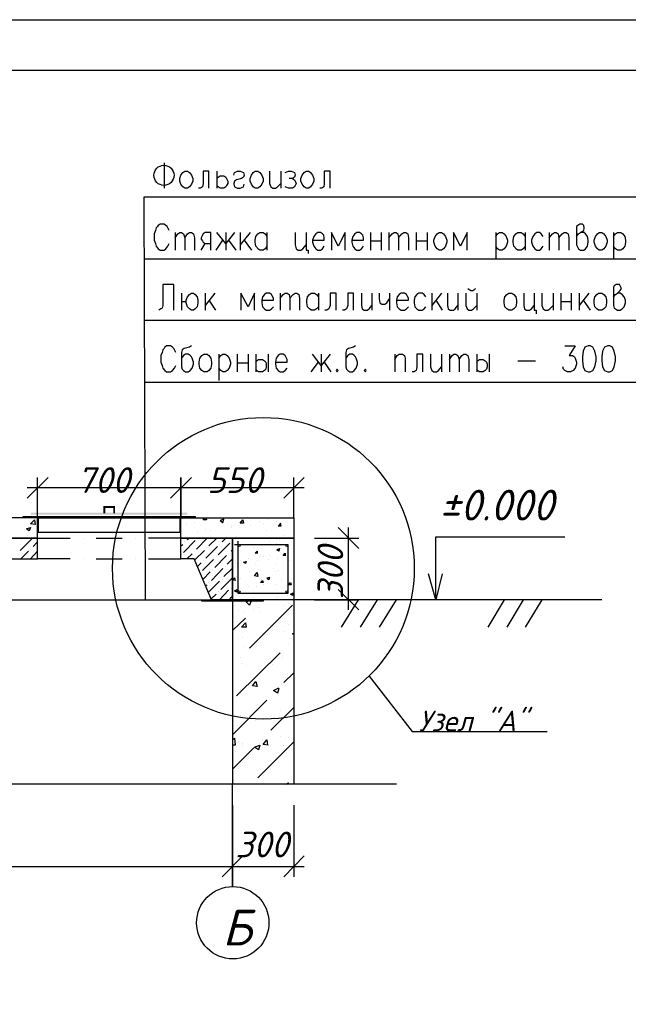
# Model space of a CAD drawing. Extents: x -119078 to 1619993, y 264752 to 340742.
# Tile 128 of 220: x 775852 to 781783, y 317316 to 326914. Entities that reach past the tile are written whole.
import ezdxf

# ---------------------------------------------------------------- set-up
doc = ezdxf.new("R2010")
doc.units = 0
doc.header["$MEASUREMENT"] = 0
for name, color, linetype in [('PDF _Геометрия', 250, 'Continuous'), ('PDF _Сплошная заливка', 7, 'Continuous'), ('PDF _Текст', 7, 'Continuous'), ('Ярлык', 1, 'Continuous')]:
    doc.layers.add(name, color=color, linetype=linetype)
doc.styles.add('ISO', font='times.ttf')
doc.styles.add('PDF ISOCPEUR Italic', font='isocpeui.ttf')

msp = doc.modelspace()

# ---------------------------------------------------------------- linework, layer by layer
at = {"layer": 'PDF _Геометрия', "color": 7, "lineweight": -3}
msp.add_line((779525.546, 319460.742), (771162.378, 319460.742), dxfattribs=at)
at = {"layer": 'PDF _Геометрия', "lineweight": -3}
msp.add_lwpolyline([(753204.302, 297220.374), (753204.302, 326913.75), (816197.944, 326913.75), (816197.944, 297220.374)], dxfattribs=at)
at = {"layer": 'PDF _Геометрия', "lineweight": 30}
msp.add_lwpolyline([(754702.941, 297715.687), (815702.631, 297715.687), (815702.631, 326418.437), (754702.941, 326418.437)], close=True, dxfattribs=at)
at = {"layer": 'PDF _Геометрия', "color": 7, "lineweight": -3}
for points in [[(777258.537, 325518.801), (777258.537, 325271.144)], [(777696.698, 325271.144), (777696.698, 325436.248), (777639.547, 325436.248), (777639.547, 325315.595), (777633.197, 325283.844), (777614.146, 325271.144), (777595.096, 325271.144)], [(777772.9, 325436.248), (777772.9, 325271.144)], [(777772.9, 325366.397), (777785.601, 325379.097), (777804.651, 325391.797), (777830.052, 325391.797), (777842.752, 325391.797), (777861.803, 325379.097), (777868.153, 325366.397), (777880.853, 325340.996), (777880.853, 325315.595), (777868.153, 325296.545), (777861.803, 325283.844), (777842.752, 325271.144), (777804.651, 325271.144), (777785.601, 325283.844), (777772.9, 325296.545)], [(777938.005, 325398.147), (777944.355, 325423.548), (777976.106, 325436.248), (778001.506, 325436.248), (778033.257, 325423.548), (778039.607, 325398.147), (778033.257, 325379.097), (778014.207, 325366.397), (777963.405, 325353.696), (777944.355, 325340.996), (777938.005, 325315.595), (777938.005, 325309.245), (777944.355, 325283.844), (777976.106, 325271.144), (778001.506, 325271.144), (778033.257, 325283.844), (778039.607, 325309.245)], [(778287.264, 325436.248), (778287.264, 325315.595), (778299.964, 325283.844), (778319.015, 325271.144), (778344.415, 325271.144), (778363.466, 325283.844), (778395.217, 325315.595)], [(778395.217, 325436.248), (778395.217, 325271.144)], [(778439.668, 325423.548), (778471.419, 325436.248), (778496.819, 325436.248), (778528.57, 325423.548), (778534.92, 325398.147), (778528.57, 325379.097), (778509.52, 325366.397), (778477.769, 325366.397)], [(778509.52, 325366.397), (778528.57, 325353.696), (778534.92, 325340.996), (778547.621, 325315.595), (778534.92, 325296.545), (778528.57, 325283.844), (778509.52, 325271.144), (778471.419, 325271.144), (778439.668, 325283.844)], [(778877.829, 325271.144), (778877.829, 325436.248), (778820.678, 325436.248), (778820.678, 325315.595), (778814.328, 325283.844), (778795.277, 325271.144), (778776.227, 325271.144)], [(785443.9, 325182.242), (777061.682, 325182.242), (777074.382, 321257.839)], [(777309.338, 324858.383), (777296.638, 324883.784), (777290.288, 324896.484), (777277.588, 324909.185), (777258.537, 324921.885), (777220.436, 324921.885), (777201.386, 324909.185), (777195.035, 324896.484), (777182.335, 324883.784), (777175.985, 324858.383), (777163.285, 324826.633), (777163.285, 324763.131), (777175.985, 324731.38), (777182.335, 324705.979), (777201.386, 324680.579), (777220.436, 324667.878), (777258.537, 324667.878), (777277.588, 324680.579), (777296.638, 324705.979), (777309.338, 324731.38)], [(781278.192, 324801.232), (781297.242, 324826.633), (781316.293, 324839.333), (781348.044, 324858.383), (781354.394, 324883.784), (781348.044, 324909.185), (781335.343, 324921.885), (781309.943, 324921.885), (781290.892, 324909.185), (781278.192, 324896.484), (781278.192, 324718.68), (781290.892, 324693.279), (781297.242, 324680.579), (781316.293, 324667.878), (781348.044, 324667.878), (781367.094, 324680.579), (781386.145, 324705.979), (781392.495, 324744.08), (781392.495, 324763.131), (781386.145, 324801.232), (781367.094, 324826.633), (781348.044, 324839.333), (781316.293, 324839.333)], [(777366.49, 324839.333), (777366.49, 324667.878)], [(777366.49, 324788.532), (777391.891, 324826.633), (777410.941, 324839.333), (777429.992, 324839.333), (777449.042, 324826.633), (777461.742, 324788.532), (777461.742, 324667.878)], [(777461.742, 324788.532), (777487.143, 324826.633), (777506.193, 324839.333), (777525.244, 324839.333), (777544.294, 324826.633), (777556.995, 324788.532), (777556.995, 324667.878)], [(777715.749, 324667.878), (777715.749, 324839.333), (777658.597, 324839.333), (777639.547, 324826.633), (777633.197, 324813.932), (777620.496, 324788.532), (777620.496, 324775.831), (777633.197, 324756.781), (777639.547, 324744.08), (777658.597, 324731.38), (777715.749, 324731.38)], [(777944.355, 324839.333), (777861.803, 324731.38), (777772.9, 324839.333)], [(777861.803, 324839.333), (777861.803, 324667.878)], [(778001.506, 324839.333), (778001.506, 324667.878)], [(778096.759, 324839.333), (778001.506, 324718.68)], [(778261.863, 324705.979), (778242.813, 324680.579), (778223.762, 324667.878), (778192.011, 324667.878), (778172.961, 324680.579), (778166.611, 324693.279), (778153.91, 324705.979), (778147.56, 324744.08), (778147.56, 324763.131), (778153.91, 324801.232), (778172.961, 324826.633), (778192.011, 324839.333), (778223.762, 324839.333), (778242.813, 324826.633), (778261.863, 324801.232)], [(778261.863, 324839.333), (778261.863, 324667.878)], [(778534.92, 324839.333), (778534.92, 324718.68), (778547.621, 324680.579), (778566.671, 324667.878), (778592.072, 324667.878), (778611.122, 324680.579), (778642.873, 324718.68)], [(778642.873, 324839.333), (778642.873, 324667.878), (778661.924, 324667.878), (778661.924, 324636.128)], [(778706.375, 324763.131), (778820.678, 324763.131), (778820.678, 324788.532), (778814.328, 324813.932), (778801.627, 324826.633), (778782.577, 324839.333), (778757.176, 324839.333), (778738.126, 324826.633), (778719.075, 324801.232), (778706.375, 324763.131), (778706.375, 324744.08), (778719.075, 324705.979), (778738.126, 324680.579), (778757.176, 324667.878), (778782.577, 324667.878), (778801.627, 324680.579), (778820.678, 324705.979)], [(779023.883, 324667.878), (779023.883, 324839.333), (778954.031, 324705.979), (778890.53, 324839.333), (778890.53, 324667.878)], [(779087.385, 324763.131), (779201.688, 324763.131), (779201.688, 324788.532), (779195.338, 324813.932), (779182.637, 324826.633), (779163.587, 324839.333), (779138.186, 324839.333), (779119.136, 324826.633), (779100.085, 324801.232), (779087.385, 324763.131), (779087.385, 324744.08), (779100.085, 324705.979), (779119.136, 324680.579), (779138.186, 324667.878), (779163.587, 324667.878), (779182.637, 324680.579), (779201.688, 324705.979)], [(779271.54, 324839.333), (779271.54, 324667.878)], [(779373.142, 324839.333), (779373.142, 324667.878)], [(779449.344, 324839.333), (779449.344, 324667.878)], [(779449.344, 324788.532), (779481.095, 324826.633), (779500.145, 324839.333), (779519.196, 324839.333), (779538.246, 324826.633), (779544.597, 324788.532), (779544.597, 324667.878)], [(779544.597, 324788.532), (779576.347, 324826.633), (779595.398, 324839.333), (779614.448, 324839.333), (779633.499, 324826.633), (779639.849, 324788.532), (779639.849, 324667.878)], [(779716.051, 324839.333), (779716.051, 324667.878)], [(779824.004, 324839.333), (779824.004, 324667.878)], [(780211.364, 324667.878), (780211.364, 324839.333), (780147.862, 324705.979), (780078.011, 324839.333), (780078.011, 324667.878)], [(780490.771, 324839.333), (780490.771, 324585.326)], [(780490.771, 324801.232), (780509.822, 324826.633), (780528.872, 324839.333), (780554.273, 324839.333), (780573.323, 324826.633), (780592.374, 324801.232), (780605.074, 324763.131), (780605.074, 324744.08), (780592.374, 324705.979), (780573.323, 324680.579), (780554.273, 324667.878), (780528.872, 324667.878), (780509.822, 324680.579), (780490.771, 324705.979)], [(780776.529, 324705.979), (780757.478, 324680.579), (780738.428, 324667.878), (780706.677, 324667.878), (780687.626, 324680.579), (780681.276, 324693.279), (780668.576, 324705.979), (780662.226, 324744.08), (780662.226, 324763.131), (780668.576, 324801.232), (780687.626, 324826.633), (780706.677, 324839.333), (780738.428, 324839.333), (780757.478, 324826.633), (780776.529, 324801.232)], [(780776.529, 324839.333), (780776.529, 324667.878)], [(780954.333, 324801.232), (780935.283, 324826.633), (780916.232, 324839.333), (780890.832, 324839.333), (780871.781, 324826.633), (780852.731, 324801.232), (780840.03, 324763.131), (780840.03, 324744.08), (780852.731, 324705.979), (780871.781, 324680.579), (780890.832, 324667.878), (780916.232, 324667.878), (780935.283, 324680.579), (780954.333, 324705.979)], [(781011.485, 324839.333), (781011.485, 324667.878)], [(781011.485, 324788.532), (781043.236, 324826.633), (781062.286, 324839.333), (781081.337, 324839.333), (781100.387, 324826.633), (781106.737, 324788.532), (781106.737, 324667.878)], [(781106.737, 324788.532), (781138.488, 324826.633), (781157.539, 324839.333), (781176.589, 324839.333), (781195.64, 324826.633), (781201.99, 324788.532), (781201.99, 324667.878)], [(781640.151, 324839.333), (781640.151, 324585.326)], [(781640.151, 324801.232), (781659.202, 324826.633), (781678.252, 324839.333), (781710.003, 324839.333), (781729.054, 324826.633), (781748.104, 324801.232), (781754.454, 324763.131), (781754.454, 324744.08), (781748.104, 324705.979), (781729.054, 324680.579), (781710.003, 324667.878), (781678.252, 324667.878), (781659.202, 324680.579), (781640.151, 324705.979)], [(777620.496, 324667.878), (777658.597, 324731.38)], [(777766.55, 324667.878), (777830.052, 324763.131)], [(777887.203, 324763.131), (777957.055, 324667.878)], [(778039.607, 324763.131), (778109.459, 324667.878)], [(779271.54, 324756.781), (779373.142, 324756.781)], [(779716.051, 324756.781), (779824.004, 324756.781)], [(785443.9, 324578.976), (777068.032, 324578.976)], [(777353.79, 324083.663), (777353.79, 324331.32), (777245.837, 324331.32), (777245.837, 324128.114), (777239.487, 324102.714), (777226.786, 324096.363), (777207.736, 324083.663)], [(781640.151, 324210.666), (781659.202, 324236.067), (781678.252, 324248.767), (781703.653, 324274.168), (781716.353, 324293.219), (781703.653, 324318.619), (781697.303, 324331.32), (781665.552, 324331.32), (781646.501, 324318.619), (781640.151, 324305.919), (781640.151, 324128.114), (781646.501, 324102.714), (781659.202, 324096.363), (781678.252, 324083.663), (781703.653, 324083.663), (781722.703, 324096.363), (781741.754, 324115.414), (781754.454, 324153.515), (781754.454, 324178.916), (781741.754, 324210.666), (781722.703, 324236.067), (781703.653, 324248.767), (781678.252, 324248.767)], [(777429.992, 324248.767), (777429.992, 324083.663)], [(777429.992, 324166.215), (777474.443, 324166.215), (777474.443, 324178.916), (777487.143, 324210.666), (777506.193, 324236.067), (777525.244, 324248.767), (777544.294, 324248.767), (777563.345, 324236.067), (777582.395, 324210.666), (777588.746, 324178.916), (777588.746, 324153.515), (777582.395, 324115.414), (777563.345, 324096.363), (777544.294, 324083.663), (777525.244, 324083.663), (777506.193, 324096.363), (777487.143, 324115.414), (777474.443, 324153.515), (777474.443, 324166.215)], [(777658.597, 324248.767), (777658.597, 324083.663)], [(777753.85, 324248.767), (777658.597, 324128.114)], [(778141.21, 324083.663), (778141.21, 324248.767), (778077.708, 324115.414), (778007.857, 324248.767), (778007.857, 324083.663)], [(778211.062, 324178.916), (778325.365, 324178.916), (778325.365, 324197.966), (778312.665, 324223.367), (778306.314, 324236.067), (778287.264, 324248.767), (778255.513, 324248.767), (778236.463, 324236.067), (778217.412, 324210.666), (778211.062, 324178.916), (778211.062, 324153.515), (778217.412, 324115.414), (778236.463, 324096.363), (778255.513, 324083.663), (778287.264, 324083.663), (778306.314, 324096.363), (778325.365, 324115.414)], [(778388.867, 324248.767), (778388.867, 324083.663)], [(778388.867, 324197.966), (778420.617, 324236.067), (778439.668, 324248.767), (778458.718, 324248.767), (778477.769, 324236.067), (778484.119, 324197.966), (778484.119, 324083.663)], [(778484.119, 324197.966), (778515.87, 324236.067), (778534.92, 324248.767), (778553.971, 324248.767), (778573.021, 324236.067), (778579.371, 324197.966), (778579.371, 324083.663)], [(778763.526, 324115.414), (778744.476, 324096.363), (778725.425, 324083.663), (778693.674, 324083.663), (778674.624, 324096.363), (778668.274, 324102.714), (778655.573, 324115.414), (778649.223, 324153.515), (778649.223, 324178.916), (778655.573, 324210.666), (778674.624, 324236.067), (778693.674, 324248.767), (778725.425, 324248.767), (778744.476, 324236.067), (778763.526, 324210.666)], [(778763.526, 324248.767), (778763.526, 324083.663)], [(778934.981, 324083.663), (778934.981, 324248.767), (778877.829, 324248.767), (778877.829, 324128.114), (778865.129, 324096.363), (778846.078, 324083.663), (778827.028, 324083.663)], [(779106.435, 324083.663), (779106.435, 324248.767), (779049.284, 324248.767), (779049.284, 324128.114), (779036.583, 324096.363), (779017.533, 324083.663), (778998.482, 324083.663)], [(779182.637, 324248.767), (779182.637, 324128.114), (779188.987, 324096.363), (779208.038, 324083.663), (779239.789, 324083.663), (779258.839, 324096.363), (779284.24, 324128.114)], [(779284.24, 324248.767), (779284.24, 324083.663)], [(779354.092, 324248.767), (779354.092, 324191.616), (779360.442, 324153.515), (779379.492, 324140.815), (779411.243, 324140.815), (779430.294, 324153.515), (779455.694, 324191.616)], [(779455.694, 324248.767), (779455.694, 324083.663)], [(779525.546, 324178.916), (779639.849, 324178.916), (779639.849, 324197.966), (779627.149, 324223.367), (779620.799, 324236.067), (779601.748, 324248.767), (779569.997, 324248.767), (779550.947, 324236.067), (779531.896, 324210.666), (779525.546, 324178.916), (779525.546, 324153.515), (779531.896, 324115.414), (779550.947, 324096.363), (779569.997, 324083.663), (779601.748, 324083.663), (779620.799, 324096.363), (779639.849, 324115.414)], [(779811.304, 324210.666), (779792.253, 324236.067), (779773.203, 324248.767), (779741.452, 324248.767), (779722.401, 324236.067), (779703.351, 324210.666), (779697.001, 324178.916), (779697.001, 324153.515), (779703.351, 324115.414), (779722.401, 324096.363), (779741.452, 324083.663), (779773.203, 324083.663), (779792.253, 324096.363), (779811.304, 324115.414)], [(779868.455, 324248.767), (779868.455, 324083.663)], [(779963.708, 324248.767), (779868.455, 324128.114)], [(780020.859, 324248.767), (780020.859, 324128.114), (780027.209, 324096.363), (780046.26, 324083.663), (780078.011, 324083.663), (780097.061, 324096.363), (780122.462, 324128.114)], [(780122.462, 324248.767), (780122.462, 324083.663)], [(780198.664, 324248.767), (780198.664, 324128.114), (780211.364, 324096.363), (780230.415, 324083.663), (780255.815, 324083.663), (780274.866, 324096.363), (780306.616, 324128.114)], [(780217.714, 324293.219), (780230.415, 324286.868), (780249.465, 324274.168), (780268.515, 324274.168), (780287.566, 324286.868), (780293.916, 324293.219)], [(780306.616, 324248.767), (780306.616, 324083.663)], [(780763.828, 324248.767), (780763.828, 324128.114), (780770.179, 324096.363), (780789.229, 324083.663), (780820.98, 324083.663), (780840.03, 324096.363), (780865.431, 324128.114)], [(780865.431, 324248.767), (780865.431, 324083.663), (780884.482, 324083.663), (780884.482, 324045.562)], [(780941.633, 324248.767), (780941.633, 324128.114), (780954.333, 324096.363), (780973.384, 324083.663), (780998.785, 324083.663), (781017.835, 324096.363), (781049.586, 324128.114)], [(781049.586, 324248.767), (781049.586, 324083.663)], [(781125.788, 324248.767), (781125.788, 324083.663)], [(781227.39, 324248.767), (781227.39, 324083.663)], [(781303.592, 324248.767), (781303.592, 324083.663)], [(781398.845, 324248.767), (781303.592, 324128.114)], [(777696.698, 324178.916), (777760.2, 324083.663)], [(779906.556, 324178.916), (779970.058, 324083.663)], [(781125.788, 324166.215), (781227.39, 324166.215)], [(781341.693, 324178.916), (781411.545, 324083.663)], [(785443.9, 323982.06), (777068.032, 323982.06)], [(777372.84, 323670.902), (777360.14, 323696.303), (777353.79, 323709.003), (777341.089, 323721.704), (777322.039, 323734.404), (777283.938, 323734.404), (777264.887, 323721.704), (777258.537, 323709.003), (777245.837, 323696.303), (777239.487, 323670.902), (777226.786, 323639.151), (777226.786, 323575.65), (777239.487, 323543.899), (777245.837, 323518.498), (777264.887, 323493.098), (777283.938, 323480.397), (777322.039, 323480.397), (777341.089, 323493.098), (777360.14, 323518.498), (777372.84, 323543.899)], [(777525.244, 323734.404), (777506.193, 323721.704), (777455.392, 323709.003), (777436.342, 323696.303), (777429.992, 323670.902), (777429.992, 323531.199), (777436.342, 323505.798), (777449.042, 323493.098), (777468.093, 323480.397), (777493.493, 323480.397), (777512.544, 323493.098), (777531.594, 323518.498), (777544.294, 323556.599), (777544.294, 323575.65), (777531.594, 323613.751), (777525.244, 323626.451), (777512.544, 323639.151), (777493.493, 323651.852), (777468.093, 323651.852), (777449.042, 323639.151), (777429.992, 323613.751)], [(779125.486, 323734.404), (779106.435, 323721.704), (779055.634, 323709.003), (779036.583, 323696.303), (779030.233, 323670.902), (779030.233, 323531.199), (779036.583, 323505.798), (779049.284, 323493.098), (779068.334, 323480.397), (779093.735, 323480.397), (779112.785, 323493.098), (779131.836, 323518.498), (779144.536, 323556.599), (779144.536, 323575.65), (779131.836, 323613.751), (779125.486, 323626.451), (779112.785, 323639.151), (779093.735, 323651.852), (779068.334, 323651.852), (779049.284, 323639.151), (779030.233, 323613.751)], [(781163.889, 323734.404), (781265.491, 323734.404), (781208.34, 323639.151), (781240.091, 323639.151), (781259.141, 323626.451), (781265.491, 323613.751), (781278.192, 323575.65), (781278.192, 323556.599), (781265.491, 323518.498), (781246.441, 323493.098), (781221.04, 323480.397), (781189.289, 323480.397), (781163.889, 323493.098), (781151.189, 323505.798), (781144.838, 323531.199)], [(777791.951, 323651.852), (777791.951, 323397.845)], [(777791.951, 323613.751), (777811.001, 323639.151), (777830.052, 323651.852), (777855.453, 323651.852), (777874.503, 323639.151), (777893.554, 323613.751), (777906.254, 323575.65), (777906.254, 323556.599), (777893.554, 323518.498), (777874.503, 323493.098), (777855.453, 323480.397), (777830.052, 323480.397), (777811.001, 323493.098), (777791.951, 323518.498)], [(777969.756, 323651.852), (777969.756, 323480.397)], [(778077.708, 323651.852), (778077.708, 323480.397)], [(778153.91, 323651.852), (778153.91, 323480.397)], [(778274.564, 323651.852), (778274.564, 323480.397)], [(778344.415, 323575.65), (778458.718, 323575.65), (778458.718, 323601.05), (778446.018, 323626.451), (778439.668, 323639.151), (778420.617, 323651.852), (778388.867, 323651.852), (778369.816, 323639.151), (778350.766, 323613.751), (778344.415, 323575.65), (778344.415, 323556.599), (778350.766, 323518.498), (778369.816, 323493.098), (778388.867, 323480.397), (778420.617, 323480.397), (778439.668, 323493.098), (778458.718, 323518.498)], [(778877.829, 323651.852), (778788.927, 323543.899), (778706.375, 323651.852)], [(778788.927, 323651.852), (778788.927, 323480.397)], [(779506.496, 323651.852), (779506.496, 323480.397)], [(779506.496, 323601.05), (779531.896, 323639.151), (779550.947, 323651.852), (779582.698, 323651.852), (779601.748, 323639.151), (779608.098, 323613.751), (779608.098, 323480.397)], [(779779.553, 323480.397), (779779.553, 323651.852), (779722.401, 323651.852), (779722.401, 323531.199), (779716.051, 323493.098), (779697.001, 323480.397), (779677.95, 323480.397)], [(779855.755, 323651.852), (779855.755, 323531.199), (779868.455, 323493.098), (779887.506, 323480.397), (779912.906, 323480.397), (779931.957, 323493.098), (779963.708, 323531.199)], [(779963.708, 323651.852), (779963.708, 323480.397)], [(780039.91, 323651.852), (780039.91, 323480.397)], [(780039.91, 323601.05), (780065.31, 323639.151), (780084.361, 323651.852), (780103.411, 323651.852), (780122.462, 323639.151), (780135.162, 323601.05), (780135.162, 323480.397)], [(780135.162, 323601.05), (780160.563, 323639.151), (780179.613, 323651.852), (780198.664, 323651.852), (780217.714, 323639.151), (780230.415, 323601.05), (780230.415, 323480.397)], [(780306.616, 323651.852), (780306.616, 323480.397)], [(780427.27, 323651.852), (780427.27, 323480.397)], [(777969.756, 323569.3), (778077.708, 323569.3)], [(778153.91, 323575.65), (778160.261, 323588.35), (778179.311, 323601.05), (778211.062, 323601.05), (778217.412, 323601.05), (778236.463, 323588.35), (778249.163, 323575.65), (778255.513, 323556.599), (778255.513, 323531.199), (778249.163, 323505.798), (778236.463, 323493.098), (778217.412, 323480.397), (778179.311, 323480.397), (778160.261, 323493.098), (778153.91, 323505.798)], [(778693.674, 323480.397), (778763.526, 323575.65)], [(778820.678, 323575.65), (778884.179, 323480.397)], [(780306.616, 323575.65), (780312.967, 323588.35), (780332.017, 323601.05), (780363.768, 323601.05), (780370.118, 323601.05), (780389.169, 323588.35), (780401.869, 323575.65), (780408.219, 323556.599), (780408.219, 323531.199), (780401.869, 323505.798), (780389.169, 323493.098), (780370.118, 323480.397), (780332.017, 323480.397), (780312.967, 323493.098), (780306.616, 323505.798)], [(780706.677, 323588.35), (780878.131, 323588.35)], [(785443.9, 323378.795), (777068.032, 323378.795)], [(775886.901, 322064.31), (775886.901, 322070.66), (776032.955, 322070.66), (776032.955, 321918.257), (777417.291, 321918.257), (777417.291, 322070.66), (777563.345, 322070.66), (777563.345, 322064.31)], [(775893.251, 322064.31), (775893.251, 322064.31)], [(776007.554, 322057.96), (775893.251, 322057.96)], [(776026.605, 322057.96), (777423.641, 322057.96)], [(776026.605, 321924.607), (776026.605, 322045.26)], [(776032.955, 322070.66), (777417.291, 322070.66)], [(777106.133, 321657.9), (777423.641, 321657.9), (777423.641, 322057.96), (778522.22, 322057.96), (778522.22, 321861.105), (777423.641, 321861.105), (777925.304, 321861.105), (778522.22, 321861.105), (778522.22, 319460.742)], [(777423.641, 321924.607), (777423.641, 322045.26)], [(777442.692, 322057.96), (777556.995, 322057.96)], [(777556.995, 322064.31), (777556.995, 322064.31)], [(776032.955, 321924.607), (776032.955, 321924.607)], [(777417.291, 321924.607), (777417.291, 321924.607)], [(776344.113, 321657.9), (776026.605, 321657.9), (776026.605, 321861.105), (776344.113, 321861.105)], [(776471.117, 321861.105), (776471.117, 321861.105)], [(776598.12, 321861.105), (776852.126, 321861.105)], [(776979.13, 321861.105), (776979.13, 321861.105)], [(777925.304, 321861.105), (777925.304, 321257.839), (777722.099, 321257.839), (777550.645, 321657.9), (777423.641, 321657.9), (777423.641, 321861.105), (777106.133, 321861.105)], [(779906.556, 321257.839), (779906.556, 321511.846), (779906.556, 321873.805), (781163.889, 321873.805)], [(776471.117, 321657.9), (776471.117, 321657.9)], [(776598.12, 321657.9), (776852.126, 321657.9)], [(776979.13, 321657.9), (776979.13, 321657.9)], [(779970.058, 321511.846), (779906.556, 321257.839), (779836.704, 321511.846)], [(775124.881, 321257.839), (777722.099, 321257.839)], [(781525.848, 321257.839), (777925.304, 321257.839), (777925.304, 319460.742)], [(779150.886, 321257.839), (778985.782, 320991.132)], [(779335.041, 321257.839), (779169.937, 320991.132)], [(779519.196, 321257.839), (779354.092, 320991.132)], [(780573.323, 321257.839), (780414.569, 320991.132)], [(780757.478, 321257.839), (780598.724, 320991.132)], [(780941.633, 321257.839), (780776.529, 320991.132)], [(779258.839, 320514.87), (779677.95, 319975.106), (780992.434, 319975.106)]]:
    msp.add_lwpolyline(points, dxfattribs=at)
for points in [[(777461.742, 325436.248), (777487.143, 325436.248), (777506.193, 325423.548), (777525.244, 325398.147), (777537.944, 325366.397), (777537.944, 325340.996), (777525.244, 325309.245), (777506.193, 325283.844), (777487.143, 325271.144), (777461.742, 325271.144), (777442.692, 325283.844), (777423.641, 325309.245), (777410.941, 325340.996), (777410.941, 325366.397), (777423.641, 325398.147), (777442.692, 325423.548)], [(778147.56, 325436.248), (778172.961, 325436.248), (778192.011, 325423.548), (778211.062, 325398.147), (778223.762, 325366.397), (778223.762, 325340.996), (778211.062, 325309.245), (778192.011, 325283.844), (778172.961, 325271.144), (778147.56, 325271.144), (778128.51, 325283.844), (778109.459, 325309.245), (778096.759, 325340.996), (778096.759, 325366.397), (778109.459, 325398.147), (778128.51, 325423.548)], [(778642.873, 325436.248), (778668.274, 325436.248), (778687.324, 325423.548), (778706.375, 325398.147), (778719.075, 325366.397), (778719.075, 325340.996), (778706.375, 325309.245), (778687.324, 325283.844), (778668.274, 325271.144), (778642.873, 325271.144), (778623.823, 325283.844), (778604.772, 325309.245), (778592.072, 325340.996), (778592.072, 325366.397), (778604.772, 325398.147), (778623.823, 325423.548)], [(779938.307, 324839.333), (779963.708, 324839.333), (779982.758, 324826.633), (780001.809, 324801.232), (780014.509, 324763.131), (780014.509, 324744.08), (780001.809, 324705.979), (779982.758, 324680.579), (779963.708, 324667.878), (779938.307, 324667.878), (779919.256, 324680.579), (779900.206, 324705.979), (779887.506, 324744.08), (779887.506, 324763.131), (779900.206, 324801.232), (779919.256, 324826.633)], [(781500.448, 324839.333), (781525.848, 324839.333), (781544.899, 324826.633), (781563.949, 324801.232), (781576.65, 324763.131), (781576.65, 324744.08), (781563.949, 324705.979), (781544.899, 324680.579), (781525.848, 324667.878), (781500.448, 324667.878), (781481.397, 324680.579), (781462.347, 324705.979), (781449.646, 324744.08), (781449.646, 324763.131), (781462.347, 324801.232), (781481.397, 324826.633)], [(780617.775, 324248.767), (780649.525, 324248.767), (780668.576, 324236.067), (780687.626, 324210.666), (780693.977, 324178.916), (780693.977, 324153.515), (780687.626, 324115.414), (780668.576, 324096.363), (780649.525, 324083.663), (780617.775, 324083.663), (780598.724, 324096.363), (780579.674, 324115.414), (780573.323, 324153.515), (780573.323, 324178.916), (780579.674, 324210.666), (780598.724, 324236.067)], [(781494.097, 324248.767), (781525.848, 324248.767), (781544.899, 324236.067), (781563.949, 324210.666), (781570.299, 324178.916), (781570.299, 324153.515), (781563.949, 324115.414), (781544.899, 324096.363), (781525.848, 324083.663), (781494.097, 324083.663), (781475.047, 324096.363), (781455.996, 324115.414), (781449.646, 324153.515), (781449.646, 324178.916), (781455.996, 324210.666), (781475.047, 324236.067)], [(781392.495, 323734.404), (781360.744, 323721.704), (781341.693, 323683.603), (781335.343, 323626.451), (781335.343, 323588.35), (781341.693, 323531.199), (781360.744, 323493.098), (781392.495, 323480.397), (781411.545, 323480.397), (781436.946, 323493.098), (781455.996, 323531.199), (781468.697, 323588.35), (781468.697, 323626.451), (781455.996, 323683.603), (781436.946, 323721.704), (781411.545, 323734.404)], [(781583, 323734.404), (781551.249, 323721.704), (781532.198, 323683.603), (781525.848, 323626.451), (781525.848, 323588.35), (781532.198, 323531.199), (781551.249, 323493.098), (781583, 323480.397), (781602.05, 323480.397), (781627.451, 323493.098), (781646.501, 323531.199), (781659.202, 323588.35), (781659.202, 323626.451), (781646.501, 323683.603), (781627.451, 323721.704), (781602.05, 323734.404)], [(777645.897, 323651.852), (777677.648, 323651.852), (777696.698, 323639.151), (777715.749, 323613.751), (777722.099, 323575.65), (777722.099, 323556.599), (777715.749, 323518.498), (777696.698, 323493.098), (777677.648, 323480.397), (777645.897, 323480.397), (777626.847, 323493.098), (777607.796, 323518.498), (777601.446, 323556.599), (777601.446, 323575.65), (777607.796, 323613.751), (777626.847, 323639.151)], [(778941.331, 323505.798), (778934.981, 323493.098), (778941.331, 323480.397), (778954.031, 323493.098)], [(779220.738, 323505.798), (779208.038, 323493.098), (779220.738, 323480.397), (779227.088, 323493.098)], [(776026.605, 321657.9), (776026.605, 322057.96), (759325.67, 322057.96), (759325.67, 321861.105), (776026.605, 321861.105), (774928.026, 321861.105), (774928.026, 321257.839), (775124.881, 321257.839), (775302.686, 321657.9)], [(777925.304, 321861.105), (778522.22, 321861.105), (778522.22, 321257.839), (777925.304, 321257.839)], [(777626.847, 321257.839), (778223.762, 321257.839), (778223.762, 321245.139), (777626.847, 321245.139)]]:
    msp.add_lwpolyline(points, close=True, dxfattribs=at)
at = {"layer": 'PDF _Геометрия', "color": 251, "lineweight": -3, "true_color": 0x535353}
for points in [[(776128.208, 322451.67), (775925.002, 322248.465)], [(776026.605, 322057.96), (776026.605, 322451.67)], [(778426.967, 322248.465), (778623.823, 322451.67)], [(778522.22, 322057.96), (778522.22, 322451.67)], [(777525.244, 322350.068), (775925.002, 322350.068)], [(778623.823, 322350.068), (777322.039, 322350.068)], [(779157.237, 321759.502), (778954.031, 321962.708)], [(779055.634, 321162.587), (779055.634, 321962.708)], [(778725.425, 321861.105), (779157.237, 321861.105)], [(778954.031, 321359.442), (779157.237, 321162.587)], [(778725.425, 321257.839), (779157.237, 321257.839)], [(777925.304, 318559.019), (777925.304, 319257.537), (777925.304, 318457.416)], [(778522.22, 319257.537), (778522.22, 318559.019)], [(778426.967, 318559.019), (778623.823, 318762.224)], [(759827.333, 318660.621), (778026.907, 318660.621)], [(777823.702, 318660.621), (778623.823, 318660.621)]]:
    msp.add_lwpolyline(points, dxfattribs=at)
for points in [[(777525.244, 322451.67), (777322.039, 322248.465)], [(777423.641, 322451.67), (777423.641, 322057.96)], [(777823.702, 318559.019), (778026.907, 318762.224)]]:
    msp.add_lwpolyline(points, close=True, dxfattribs=at)
at = {"layer": 'PDF _Геометрия', "color": 7, "lineweight": -3, "const_width": 19.05}
msp.add_lwpolyline([(776677.497, 322102.411), (776677.497, 322162.738), (776772.749, 322162.738), (776772.749, 322102.411)], dxfattribs=at)
at = {"layer": 'PDF _Геометрия', "color": 8, "lineweight": -3, "true_color": 0x767676}
for points in [[(775956.753, 322000.809), (775994.854, 322038.91), (776001.204, 321994.459)], [(777842.752, 322045.26), (777804.651, 322032.56), (777830.052, 322013.509)], [(778026.907, 322038.91), (778033.257, 322007.159), (778001.506, 322007.159)], [(775956.753, 321962.708), (775944.053, 321930.957), (775918.652, 321950.007)], [(778382.516, 321759.502), (778376.166, 321734.102), (778357.116, 321746.802)], [(778058.658, 321632.499), (778052.308, 321613.449), (778033.257, 321626.149)], [(778172.961, 321486.445), (778141.21, 321492.795), (778166.611, 321524.546)], [(777944.355, 321473.745), (777950.705, 321448.344), (777925.304, 321454.694)], [(778217.412, 321448.344), (778223.762, 321429.294), (778198.362, 321429.294)], [(778490.469, 321429.294), (778496.819, 321403.893), (778471.419, 321403.893)], [(777969.756, 321359.442), (777963.405, 321334.041), (777944.355, 321346.742)], [(778109.459, 321257.839), (778090.409, 321207.038), (778058.658, 321238.789)], [(778515.87, 321327.691), (778509.52, 321302.29), (778490.469, 321314.991)], [(778052.308, 321035.583), (778058.658, 320991.132), (778014.207, 320991.132)], [(778153.91, 320464.069), (778166.611, 320413.267), (778122.16, 320419.617)], [(778192.011, 319841.752), (778179.311, 319797.301), (778141.21, 319822.702)]]:
    msp.add_lwpolyline(points, close=True, dxfattribs=at)
for points in [[(777474.443, 322007.159), (777474.443, 322007.159)], [(777556.995, 322013.509), (777556.995, 322013.509)], [(777664.948, 322057.96), (777671.298, 322038.91), (777639.547, 322038.91), (777652.247, 322057.96)], [(777766.55, 322057.96), (777766.55, 322057.96)], [(777995.156, 322057.96), (777995.156, 322057.96)], [(778185.661, 322019.859), (778185.661, 322019.859)], [(778268.213, 322045.26), (778268.213, 322045.26)], [(778357.116, 322019.859), (778357.116, 322019.859)], [(778388.867, 322007.159), (778395.217, 321975.408), (778369.816, 321975.408), (778395.217, 322007.159)], [(778439.668, 322051.61), (778439.668, 322051.61)], [(777588.746, 321918.257), (777588.746, 321918.257)], [(777658.597, 321943.657), (777658.597, 321943.657)], [(777715.749, 321937.307), (777715.749, 321937.307)], [(777830.052, 322000.809), (777830.052, 322000.809)], [(777912.604, 321962.708), (777912.604, 321962.708)], [(777918.954, 321981.758), (777918.954, 321981.758)], [(778103.109, 321988.108), (778103.109, 321988.108)], [(778230.112, 322000.809), (778230.112, 322000.809)], [(778261.863, 321930.957), (778261.863, 321930.957)], [(778369.816, 321975.408), (778369.816, 321975.408)], [(775855.15, 321740.452), (775969.453, 321854.755)], [(775867.851, 321861.105), (775867.851, 321861.105)], [(775867.851, 321842.055), (775867.851, 321842.055)], [(775931.352, 321886.506), (775931.352, 321886.506)], [(775982.154, 321778.553), (776026.605, 321823.004)], [(775994.854, 321880.156), (775994.854, 321880.156)], [(777449.042, 321721.401), (777563.345, 321835.704)], [(777461.742, 321823.004), (777461.742, 321823.004)], [(777487.143, 321842.055), (777499.843, 321861.105)], [(777576.045, 321753.152), (777677.648, 321861.105)], [(777588.746, 321854.755), (777588.746, 321854.755)], [(777696.698, 321784.903), (777772.9, 321861.105)], [(777785.601, 321696.001), (777899.904, 321810.304)], [(777823.702, 321823.004), (777861.803, 321861.105)], [(777925.304, 321835.704), (777925.304, 321835.704)], [(777963.405, 321880.156), (777963.405, 321880.156)], [(778147.56, 321854.755), (778147.56, 321854.755)], [(778287.264, 321829.354), (778287.264, 321829.354)], [(778350.766, 321848.405), (778350.766, 321848.405)], [(778382.516, 321842.055), (778382.516, 321842.055)], [(778433.318, 321886.506), (778433.318, 321886.506)], [(778522.22, 321861.105), (778522.22, 321861.105)], [(775861.501, 321657.9), (775937.703, 321734.102)], [(775956.753, 321753.152), (775956.753, 321753.152)], [(775956.753, 321657.9), (776026.605, 321734.102)], [(777423.641, 321784.903), (777442.692, 321797.603)], [(777550.645, 321734.102), (777550.645, 321734.102)], [(777556.995, 321645.199), (777652.247, 321740.452)], [(777664.948, 321664.25), (777779.251, 321778.553)], [(777677.648, 321765.853), (777677.648, 321765.853)], [(777798.301, 321797.603), (777798.301, 321797.603)], [(777912.604, 321734.102), (777925.304, 321746.802)], [(777976.106, 321740.452), (777976.106, 321740.452)], [(778045.958, 321797.603), (778045.958, 321797.603)], [(778134.86, 321765.853), (778134.86, 321765.853)], [(778172.961, 321715.051), (778147.56, 321715.051), (778166.611, 321734.102), (778166.611, 321715.051)], [(778172.961, 321765.853), (778172.961, 321765.853)], [(778357.116, 321803.954), (778357.116, 321803.954)], [(778369.816, 321791.253), (778369.816, 321791.253)], [(778446.018, 321689.651), (778420.617, 321689.651), (778439.668, 321715.051), (778439.668, 321689.651)], [(778446.018, 321715.051), (778446.018, 321715.051)], [(777429.992, 321696.001), (777429.992, 321696.001)], [(777480.793, 321657.9), (777531.594, 321708.701)], [(777582.395, 321581.698), (777620.496, 321619.799)], [(777633.197, 321543.597), (777741.15, 321651.55)], [(777639.547, 321638.849), (777639.547, 321638.849)], [(777753.85, 321575.348), (777868.153, 321689.651)], [(777766.55, 321676.95), (777766.55, 321676.95)], [(777874.503, 321607.098), (777925.304, 321657.9)], [(777887.203, 321708.701), (777887.203, 321708.701)], [(777950.705, 321645.199), (777950.705, 321645.199)], [(777950.705, 321619.799), (777950.705, 321619.799)], [(778001.506, 321638.849), (778001.506, 321638.849)], [(778077.708, 321657.9), (778077.708, 321657.9)], [(778166.611, 321638.849), (778166.611, 321638.849)], [(778192.011, 321676.95), (778192.011, 321676.95)], [(778223.762, 321676.95), (778223.762, 321676.95)], [(778280.914, 321651.55), (778280.914, 321651.55)], [(778287.264, 321689.651), (778287.264, 321689.651)], [(778363.466, 321664.25), (778363.466, 321664.25)], [(778426.967, 321708.701), (778426.967, 321708.701)], [(778484.119, 321645.199), (778484.119, 321645.199)], [(777639.547, 321461.045), (777709.399, 321530.896)], [(777722.099, 321448.344), (777830.052, 321562.647)], [(777728.449, 321549.947), (777728.449, 321549.947)], [(777842.752, 321486.445), (777925.304, 321568.997)], [(777855.453, 321588.048), (777855.453, 321588.048)], [(777969.756, 321613.449), (777969.756, 321613.449)], [(778090.409, 321530.896), (778090.409, 321530.896)], [(778153.91, 321607.098), (778153.91, 321607.098)], [(778185.661, 321543.597), (778185.661, 321543.597)], [(778325.365, 321562.647), (778325.365, 321562.647)], [(778357.116, 321600.748), (778357.116, 321600.748)], [(778357.116, 321537.247), (778357.116, 321537.247)], [(778369.816, 321543.597), (778369.816, 321543.597)], [(777690.348, 321334.041), (777798.301, 321441.994)], [(777696.698, 321429.294), (777696.698, 321429.294)], [(777811.001, 321359.442), (777925.304, 321473.745)], [(777823.702, 321461.045), (777823.702, 321461.045)], [(777963.405, 321486.445), (777963.405, 321486.445)], [(778001.506, 321467.395), (778001.506, 321467.395)], [(778147.56, 321505.496), (778147.56, 321505.496)], [(778166.611, 321511.846), (778166.611, 321511.846)], [(778204.712, 321454.694), (778204.712, 321454.694)], [(778261.863, 321473.745), (778287.264, 321480.095), (778280.914, 321454.694), (778261.863, 321467.395)], [(778407.917, 321448.344), (778407.917, 321448.344)], [(778471.419, 321441.994), (778471.419, 321441.994)], [(777664.948, 321397.543), (777677.648, 321403.893)], [(777785.601, 321340.391), (777785.601, 321340.391)], [(777798.301, 321257.839), (777887.203, 321353.092)], [(777912.604, 321372.142), (777912.604, 321372.142)], [(777963.405, 321359.442), (777963.405, 321359.442)], [(777988.806, 321378.492), (777988.806, 321378.492)], [(778084.059, 321391.193), (778084.059, 321391.193)], [(778160.261, 321384.843), (778160.261, 321384.843)], [(778230.112, 321410.243), (778230.112, 321410.243)], [(778357.116, 321410.243), (778357.116, 321410.243)], [(777722.099, 321270.54), (777766.55, 321314.991)], [(777899.904, 321270.54), (777925.304, 321295.94)], [(777925.304, 321270.54), (777925.304, 321270.54)], [(778128.51, 321283.24), (778128.51, 321283.24)], [(778128.51, 321264.189), (778128.51, 321264.189)], [(778217.412, 321251.489), (778230.112, 321257.839)], [(778350.766, 321321.341), (778350.766, 321321.341)], [(778350.766, 321283.24), (778350.766, 321283.24)], [(778369.816, 321289.59), (778369.816, 321289.59)], [(778465.068, 321302.29), (778465.068, 321302.29)], [(777988.806, 321156.237), (777988.806, 321156.237)], [(778039.607, 321143.536), (778039.607, 321143.536)], [(778090.409, 320787.927), (778509.52, 321207.038)], [(778134.86, 321162.587), (778134.86, 321162.587)], [(778179.311, 321181.637), (778179.311, 321181.637)], [(778185.661, 321149.886), (778185.661, 321149.886)], [(778433.318, 321200.688), (778433.318, 321200.688)], [(778471.419, 321219.738), (778471.419, 321219.738)], [(777925.304, 320959.381), (778052.308, 321080.035)], [(778065.008, 321035.583), (778065.008, 321035.583)], [(778426.967, 320946.681), (778426.967, 320946.681)], [(778471.419, 321016.533), (778471.419, 321016.533)], [(777982.456, 320883.179), (777982.456, 320883.179)], [(778026.907, 320889.53), (778026.907, 320889.53)], [(778223.762, 320933.981), (778223.762, 320933.981)], [(778268.213, 320921.28), (778268.213, 320921.28)], [(778477.769, 320883.179), (778477.769, 320883.179)], [(778522.22, 320921.28), (778509.52, 320927.631), (778522.22, 320933.981)], [(778033.257, 320806.977), (778033.257, 320806.977)], [(778471.419, 320826.028), (778471.419, 320826.028)], [(777963.405, 320324.365), (778388.867, 320743.476)], [(778007.857, 320699.025), (778007.857, 320699.025)], [(778414.267, 320692.674), (778414.267, 320692.674)], [(778020.557, 320635.523), (778020.557, 320635.523)], [(778065.008, 320616.472), (778065.008, 320616.472)], [(778319.015, 320629.173), (778319.015, 320629.173)], [(778426.967, 320451.368), (778522.22, 320546.621)], [(778007.857, 320381.516), (778007.857, 320381.516)], [(778376.166, 320394.217), (778363.466, 320349.766), (778325.365, 320375.166), (778376.166, 320400.567)], [(778350.766, 320381.516), (778350.766, 320381.516)], [(778407.917, 320438.668), (778407.917, 320438.668)], [(778446.018, 320425.968), (778446.018, 320425.968)], [(777925.304, 319943.355), (778261.863, 320279.914)], [(778001.506, 320349.766), (778001.506, 320349.766)], [(778344.415, 320362.466), (778344.415, 320362.466)], [(778172.961, 320241.813), (778172.961, 320241.813)], [(778179.311, 320184.661), (778179.311, 320184.661)], [(778299.964, 319987.806), (778522.22, 320210.062)], [(778395.217, 320184.661), (778395.217, 320184.661)], [(777925.304, 320159.261), (777925.304, 320159.261)], [(778001.506, 320127.51), (778001.506, 320127.51)], [(778147.56, 320083.059), (778147.56, 320083.059)], [(778331.715, 320140.21), (778331.715, 320140.21)], [(778338.065, 320108.459), (778338.065, 320108.459)], [(777925.304, 319892.554), (777944.355, 319911.604), (777950.705, 319841.752), (777925.304, 319841.752)], [(778217.412, 319898.904), (778217.412, 319898.904)], [(778274.564, 319841.752), (778223.762, 319848.102), (778261.863, 319892.554), (778268.213, 319841.752)], [(778388.867, 319930.655), (778388.867, 319930.655)], [(778471.419, 319917.954), (778471.419, 319917.954)], [(777925.304, 319606.796), (778134.86, 319816.352)], [(777988.806, 319873.503), (777988.806, 319873.503)], [(778020.557, 319854.453), (778020.557, 319854.453)], [(778026.907, 319841.752), (778026.907, 319841.752)], [(778141.21, 319803.651), (778141.21, 319803.651)], [(778172.961, 319524.244), (778522.22, 319873.503)], [(778426.967, 319841.752), (778426.967, 319841.752)], [(778426.967, 319835.402), (778426.967, 319835.402)], [(777950.705, 319778.251), (777950.705, 319778.251)], [(777982.456, 319619.496), (777982.456, 319619.496)], [(778376.166, 319676.648), (778376.166, 319676.648)], [(778223.762, 319543.294), (778223.762, 319543.294)], [(777938.005, 319505.193), (777938.005, 319505.193)], [(778439.668, 319460.742), (778439.668, 319460.742)], [(778452.368, 319460.742), (778471.419, 319479.793)]]:
    msp.add_lwpolyline(points, dxfattribs=at)
at = {"layer": 'PDF _Геометрия', "color": 1, "lineweight": -3}
for points in [[(777944.355, 321797.603), (778465.068, 321797.603), (778465.068, 321321.341), (777982.456, 321321.341), (777982.456, 321829.354)], [(777925.304, 319086.082), (777925.304, 319460.742)], [(777925.304, 318959.079), (777925.304, 318959.079)], [(777925.304, 318457.416), (777925.304, 318832.076)]]:
    msp.add_lwpolyline(points, dxfattribs=at)
at = {"layer": 'PDF _Геометрия', "color": 7, "lineweight": -3}
for centre, radius in [((777257.897, 325396.826), 98.313), ((778226.938, 321565.823), 1470.063)]:
    msp.add_circle(centre, radius, dxfattribs=at)
at = {"layer": 'PDF _Геометрия', "color": 1, "lineweight": -3}
for centre, radius in [((777991.983, 321788.08), 9.524), ((778455.545, 321788.08), 9.524), ((777991.983, 321337.218), 9.524), ((778455.545, 321337.218), 9.524), ((777928.48, 318111.332), 352.434)]:
    msp.add_circle(centre, radius, dxfattribs=at)
at = {"layer": 'PDF _Геометрия', "color": 7, "lineweight": -3}
for centre, start, end in [((776010.73, 322048.435), 359.9991726, 90.0008233), ((777445.867, 322048.435), 89.9991768, 180.0008274)]:
    msp.add_arc(centre, 15.875, start, end, dxfattribs=at)
at = {"layer": 'PDF _Сплошная заливка', "lineweight": 30, "transparency": 33554559}
for points in [[(775963.103, 322108.761), (775963.103, 322089.711), (777487.143, 322108.761)], [(775963.103, 322089.711), (777487.143, 322108.761), (777487.143, 322089.711)]]:
    msp.add_solid(points, dxfattribs=at)

# ---------------------------------------------------------------- texts
at = {"layer": 'PDF _Текст', "color": 251, "lineweight": 30, "true_color": 0x535353, "char_height": 249.9972, "attachment_point": 7, "style": 'PDF ISOCPEUR Italic'}
for s, insert in [('700', (776407.615, 322300.798)), ('550', (777677.648, 322300.798)), ('300', (777954.601, 318748.896))]:
    msp.add_mtext(s, dxfattribs=dict(at, insert=insert))
at = {"layer": 'PDF _Текст', "lineweight": 30, "attachment_point": 7, "style": 'PDF ISOCPEUR Italic'}
for s, insert, char_height in [('±0.000', (779941.104, 322032.115), 299.9961), ('Узел "А"', (779741.452, 319977.602), 199.9945), ('Б', (777826.44, 317889.508), 349.994)]:
    msp.add_mtext(s, dxfattribs=dict(at, insert=insert, char_height=char_height))
at = {"layer": 'PDF _Текст', "color": 251, "lineweight": 30, "true_color": 0x535353, "insert": (779004.833, 321264.189), "char_height": 249.9972, "attachment_point": 7, "rotation": 90, "style": 'PDF ISOCPEUR Italic'}
msp.add_mtext('300', dxfattribs=at)
at = {"layer": 'Ярлык', "color": 165, "lineweight": 50, "char_height": 253.56783, "attachment_point": 1, "style": 'ISO'}
for s, insert, width in [('\\pi5485.19957;{\\fISOCPEUR|b0|i1|c204|p34;\\H2.7606x;\\C167;\\c8277566;ООО  \\fISOCPEUR|b0|i1|c0|p34;"UNIVER  PRO STILE"\\fISOCPEUR|b1|i1|c204|p34;\\Q15;\\T1.25; \\fArial|b1|i0|c204|p34;\\H0.36224x;\\T1.15;   \\fArial|b0|i0|c204|p34;\\T1;          }', (-90957.556, 325671.286), 25625.47242), ('\\pi5485.19957;{\\fISOCPEUR|b0|i1|c204|p34;\\H2.7606x;\\C167;\\c8277566;ООО  \\fISOCPEUR|b0|i1|c0|p34;"UNIVER  PRO STILE"\\fISOCPEUR|b1|i1|c204|p34;\\Q15;\\T1.25; \\fArial|b1|i0|c204|p34;\\H0.36224x;\\T1.15;   \\fArial|b0|i0|c204|p34;\\T1;          }', (-41908.934, 325671.286), 25625.47242), ('{\\C167;\\c8277566;             \\P\\P\\pi6540.45083;\\fISOCPEUR|b0|i1|c204|p34;\\H0.98593x;Лицензия  \\fISOCPEUR|b0|i1|c0|p34;№ 072193 \\fISOCPEUR|b0|i1|c204|p34;от \\fISOCPEUR|b0|i1|c0|p34;3 \\fISOCPEUR|b0|i1|c204|p34;апреля \\fISOCPEUR|b0|i1|c0|p34;202\\fISOCPEUR|b0|i1|c204|p34;3г\\fISOCPEUR|b0|i1|c0|p34;. \\P\\pi2223.49782;\\fISOCPEUR|b0|i1|c204|p34;Министерство строительства и жилищно-коммунального хозяйства Республики Узбекистан}', (-89126.802, 324659.709), 19682.04146), ('{\\C167;\\c8277566;             \\P\\P\\pi6540.45083;\\fISOCPEUR|b0|i1|c204|p34;\\H0.98593x;Лицензия  \\fISOCPEUR|b0|i1|c0|p34;№ 072193 \\fISOCPEUR|b0|i1|c204|p34;от \\fISOCPEUR|b0|i1|c0|p34;3 \\fISOCPEUR|b0|i1|c204|p34;апреля \\fISOCPEUR|b0|i1|c0|p34;202\\fISOCPEUR|b0|i1|c204|p34;3г\\fISOCPEUR|b0|i1|c0|p34;. \\P\\pi2223.49782;\\fISOCPEUR|b0|i1|c204|p34;Министерство строительства и жилищно-коммунального хозяйства Республики Узбекистан}', (-40078.181, 324659.709), 19682.04146)]:
    msp.add_mtext(s, dxfattribs=dict(at, insert=insert, width=width))

doc.saveas('drawing.dxf')
